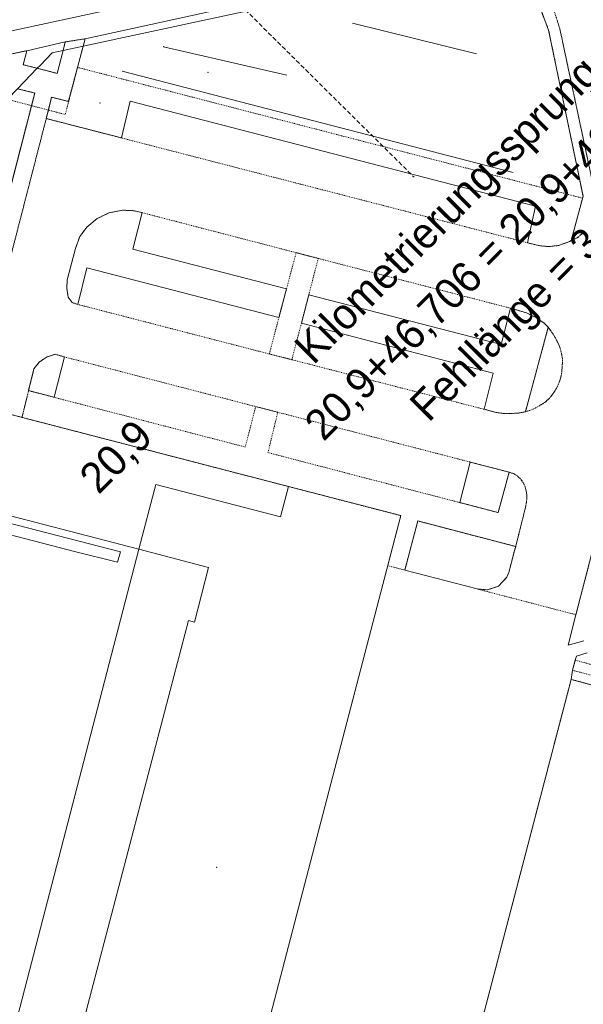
# Model space of a CAD drawing. Header units: millimetres. Extents: x -191 to 81095, y -508122 to 28741.
# Tile 192 of 255: x 5223 to 5287, y 10262 to 10374. Entities that reach past the tile are written whole.
import ezdxf
from ezdxf.enums import TextEntityAlignment as Align

# ---------------------------------------------------------------- set-up
doc = ezdxf.new("R2010")
doc.units = ezdxf.units.MM
for name, pattern in [('240620_Dorsten Achse$0$STRICHLINIE', [0.75, 0.5, -0.25]), ('VE22-087 DB - VST Hervest-Dorsten ALK VA2736$0$1', [0]), ('VE22-087 DB - VST Hervest-Dorsten ALK VA2736$0$2', [0.16, 0.06, -0.1]), ('VE22-087 DB - VST Hervest-Dorsten ALK VA2736$0$3', [0.26, 0.11, -0.15])]:
    doc.linetypes.add(name, pattern=pattern)
doc.layers.get('0').update_dxf_attribs({"color": 251})
for name, color, linetype, lineweight in [('240620_Dorsten Achse$0$EB-62236S-A-KM', 1, 'Continuous', 18), ('240620_Dorsten Achse$0$EB-62236S-A-KMTXT', 1, 'Continuous', 35), ('VE22-087 DB - VST Hervest-Dorsten ALK VA2736$0$AX_Bauteil', 7, 'VE22-087 DB - VST Hervest-Dorsten ALK VA2736$0$1', 18), ('VE22-087 DB - VST Hervest-Dorsten ALK VA2736$0$AX_Flurstueck', 9, 'VE22-087 DB - VST Hervest-Dorsten ALK VA2736$0$1', 18), ('VE22-087 DB - VST Hervest-Dorsten ALK VA2736$0$AX_Gebaeude', 7, 'VE22-087 DB - VST Hervest-Dorsten ALK VA2736$0$1', 18), ('VE22-087 DB - VST Hervest-Dorsten ALK VA2736$0$AX_IndustrieUndGewerbeflaeche', 7, 'VE22-087 DB - VST Hervest-Dorsten ALK VA2736$0$1', 18), ('VE22-087 DB - VST Hervest-Dorsten ALK VA2736$0$AX_SonstigesBauwerkOderSonstigeEinrichtung', 7, 'VE22-087 DB - VST Hervest-Dorsten ALK VA2736$0$1', 18), ('VE22-087 DB - VST Hervest-Dorsten ALK VA2736$0$AX_SportFreizeitUndErholungsflaeche', 7, 'VE22-087 DB - VST Hervest-Dorsten ALK VA2736$0$1', 18), ('VE22-087 DB - VST Hervest-Dorsten ALK VA2736$0$AX_Strassenverkehr', 7, 'VE22-087 DB - VST Hervest-Dorsten ALK VA2736$0$1', 18), ('VE22-087 DB - VST Hervest-Dorsten ALK VA2736$0$AX_Strassenverkehrsanlage', 7, 'VE22-087 DB - VST Hervest-Dorsten ALK VA2736$0$1', 18), ('VE22-087 DB - VST Hervest-Dorsten ALK VA2736$0$AX_Vegetationsmerkmal', 7, 'VE22-087 DB - VST Hervest-Dorsten ALK VA2736$0$1', 18), ('VE22-087 DB - VST Hervest-Dorsten ALK VA2736$0$AX_Weg', 7, 'VE22-087 DB - VST Hervest-Dorsten ALK VA2736$0$1', 18), ('VE22-087 DB - VST Hervest-Dorsten ALK VA2736$0$AX_WegPfadSteig', 7, 'VE22-087 DB - VST Hervest-Dorsten ALK VA2736$0$1', 18)]:
    doc.layers.add(name, color=color, linetype=linetype, lineweight=lineweight)
doc.layers.add('XREF ALK Kataster', color=251, linetype='Continuous')
doc.styles.add('240620_Dorsten Achse$0$PROVI', font='PROVI.SHX')

# ---------------------------------------------------------------- blocks, each defined once
blk = doc.blocks.new('VE22-087 DB - VST Hervest-Dorsten ALK VA2736$0$99')
at = {"color": 0}
blk.add_point((0, 0), dxfattribs=at)
blk = doc.blocks.new('VE22-087 DB - VST Hervest-Dorsten ALK VA2736')
at = {"layer": 'VE22-087 DB - VST Hervest-Dorsten ALK VA2736$0$AX_Bauteil', "color": 7, "linetype": 'VE22-087 DB - VST Hervest-Dorsten ALK VA2736$0$1', "lineweight": 13, "ltscale": 0.5}
for points in [[(5197.86, 10335.25, 0), (5195.02, 10324.34, 0), (5212.49, 10319.83, 0), (5236.14, 10313.67, 0), (5244.13, 10311.59, 0), (5242.51, 10305.34, 0), (5241.83, 10305.52, 0), (5226.31, 10246.23, 0), (5246.19, 10241.06, 0), (5266.11, 10317.52, 0), (5253.27, 10320.85, 0), (5215.29, 10330.71, 0)], [(5215.29, 10330.71, 0), (5212.49, 10319.83, 0), (5236.14, 10313.67, 0), (5238.09, 10321.08, 0), (5252.36, 10317.37, 0), (5253.27, 10320.85, 0)]]:
    blk.add_polyline3d(points, close=True, dxfattribs=at)
at = {"layer": 'VE22-087 DB - VST Hervest-Dorsten ALK VA2736$0$AX_Flurstueck', "linetype": 'VE22-087 DB - VST Hervest-Dorsten ALK VA2736$0$1', "lineweight": 13, "ltscale": 0.5}
for points in [[(5325.3, 10409.4, 0), (5256.12, 10394.39, 0), (5255.76, 10400.64, 0), (5251.89, 10396.74, 0), (5235.04, 10391.49, 0), (5232.48, 10388.93, 0), (5227.68, 10384.13, 0), (5225.02, 10381.46, 0), (5209.98, 10366.4, 0), (5208.93, 10365.36, 0), (5210.67, 10361.9, 0), (5211.26, 10358.16, 0), (5210.7, 10354.4, 0), (5222.26, 10366.37, 0), (5224.53, 10368.71, 0), (5224.85, 10369.04, 0), (5226.24, 10370.48, 0), (5227.49, 10370.75, 0), (5229.79, 10371.25, 0), (5276.13, 10381.25, 0), (5278.19, 10381.7, 0), (5291.34, 10384.54, 0)], [(5291.34, 10384.54, 0), (5278.19, 10381.7, 0), (5276.13, 10381.25, 0), (5229.79, 10371.25, 0), (5227.49, 10370.75, 0), (5226.24, 10370.48, 0), (5224.85, 10369.04, 0), (5224.53, 10368.71, 0), (5222.26, 10366.37, 0), (5210.7, 10354.4, 0), (5197.85, 10341.12, 0), (5179.34, 10321.4, 0), (5168.68, 10307.58, 0), (5149.89, 10283.65, 0), (5132.73, 10258.89, 0), (5192.34, 10243.38, 0), (5196.22, 10242.37, 0), (5265.27, 10224.41, 0), (5267.07, 10228.12, 0), (5267.23, 10228.46, 0), (5285.59, 10298.78, 0), (5307.6, 10292.87, 0)], [(5307.6, 10292.87, 0), (5285.59, 10298.78, 0), (5267.23, 10228.46, 0)]]:
    blk.add_polyline3d(points, dxfattribs=at)
at = {"layer": 'VE22-087 DB - VST Hervest-Dorsten ALK VA2736$0$AX_Gebaeude', "color": 7, "linetype": 'VE22-087 DB - VST Hervest-Dorsten ALK VA2736$0$1', "lineweight": 13, "ltscale": 0.5}
blk.add_polyline3d([(5189.57, 10303.45, 0), (5180.5, 10305.82, 0), (5176.8, 10291.49, 0), (5176.15, 10288.98, 0), (5181.58, 10287.57, 0), (5189.57, 10285.48, 0), (5202.66, 10282.07, 0), (5212.49, 10319.83, 0), (5236.14, 10313.67, 0), (5219.11, 10248.12, 0), (5226.31, 10246.23, 0), (5246.19, 10241.06, 0), (5266.11, 10317.52, 0), (5253.27, 10320.85, 0), (5215.29, 10330.71, 0), (5197.86, 10335.25, 0), (5195.02, 10324.34, 0), (5189.61, 10303.57, 0)], close=True, dxfattribs=at)
at = {"layer": 'VE22-087 DB - VST Hervest-Dorsten ALK VA2736$0$AX_IndustrieUndGewerbeflaeche', "color": 253, "linetype": 'VE22-087 DB - VST Hervest-Dorsten ALK VA2736$0$1', "lineweight": 13, "ltscale": 0.5, "true_color": 0x999999}
blk.add_polyline3d([(5307.6, 10292.87, 0), (5285.59, 10298.78, 0), (5267.23, 10228.46, 0)], dxfattribs=at)
at = {"layer": 'VE22-087 DB - VST Hervest-Dorsten ALK VA2736$0$AX_SonstigesBauwerkOderSonstigeEinrichtung', "color": 7, "linetype": 'VE22-087 DB - VST Hervest-Dorsten ALK VA2736$0$3', "lineweight": 13, "ltscale": 0.5}
for points in [[(5286.89, 10353.85, 0), (5229.14, 10368.81, 0), (5227.73, 10363.42, 0), (5220.31, 10365.37, 0), (5216.36, 10361.96, 0), (5171.22, 10310.94, 0), (5151.64, 10281.43, 0), (5136.89, 10257.81, 0)], [(5295.28, 10350.91, 0), (5301.73, 10349.8, 0), (5306.61, 10317.18, 0), (5307.57, 10292.91, 0), (5285.59, 10298.78, 0), (5267.23, 10228.46, 0), (5265.26, 10224.41, 0), (5136.89, 10257.81, 0)]]:
    blk.add_polyline3d(points, dxfattribs=at)
at = {"layer": 'VE22-087 DB - VST Hervest-Dorsten ALK VA2736$0$AX_SportFreizeitUndErholungsflaeche', "color": 253, "linetype": 'VE22-087 DB - VST Hervest-Dorsten ALK VA2736$0$1', "lineweight": 13, "ltscale": 0.5, "true_color": 0x999999}
for points in [[(5294.19, 10337.19, 0), (5286.14, 10306.18, 0), (5285.24, 10302.69, 0), (5287.06, 10303.18, 0)], [(5287.42, 10301.83, 0), (5286.2, 10301.45, 0), (5286.07, 10300.98, 0), (5285.75, 10299.82, 0), (5285.59, 10298.78, 0), (5307.6, 10292.87, 0)], [(5216.37, 10335.3, 0), (5224.24, 10365.88, 0), (5222.26, 10366.37, 0)]]:
    blk.add_polyline3d(points, dxfattribs=at)
for points in [[(5230.02, 10372.09, 0), (5229.79, 10371.25, 0), (5228.09, 10364.92, 0), (5226.17, 10365.4, 0), (5225.56, 10362.96, 0), (5234.16, 10360.74, 0), (5235.16, 10364.95, 0), (5281.53, 10352.92, 0), (5280.62, 10348.74, 0), (5282.04, 10348.39, 0), (5283.04, 10348.31, 0), (5284.16, 10348.43, 0), (5285.41, 10348.88, 0), (5285.61, 10348.99, 0), (5286.95, 10354.07, 0), (5283.02, 10373.07, 0), (5282.19, 10375.23, 0), (5281.26, 10376.53, 0), (5279.98, 10378.17, 0), (5278.54, 10379.59, 0), (5276.81, 10380.89, 0), (5276.13, 10381.25, 0), (5274.89, 10381.91, 0)], [(5223.34, 10370.71, 0), (5222.92, 10369.12, 0), (5224.53, 10368.71, 0), (5226.81, 10368.13, 0), (5227.49, 10370.75, 0), (5227.74, 10371.72, 0)], [(5234.31, 10352.47, 0), (5232.77, 10352.18, 0), (5231.38, 10351.51, 0), (5230.21, 10350.53, 0), (5229.39, 10349.46, 0), (5228.9, 10348.07, 0), (5227.96, 10344.52, 0), (5227.91, 10343.53, 0), (5228.07, 10342.52, 0), (5228.54, 10341.89, 0), (5229.16, 10341.69, 0), (5230.22, 10345.86, 0), (5252.18, 10340.2, 0), (5253.04, 10343.46, 0), (5235.45, 10348.01, 0), (5236.52, 10352.19, 0), (5235.56, 10352.41, 0)], [(5255.59, 10342.8, 0), (5254.75, 10339.55, 0), (5276.69, 10333.83, 0), (5275.64, 10329.69, 0), (5277, 10329.32, 0), (5277.89, 10329.21, 0), (5279.41, 10329.23, 0), (5280.36, 10329.41, 0), (5282.98, 10339.07, 0), (5282.51, 10339.54, 0), (5281.62, 10340.17, 0), (5280.47, 10340.73, 0), (5278.67, 10341.25, 0), (5277.58, 10337.12, 0)], [(5226.58, 10335.98, 0), (5225.65, 10335.68, 0), (5224.76, 10335.09, 0), (5224.16, 10334.31, 0), (5223.54, 10331.82, 0), (5226.46, 10331.06, 0), (5227.64, 10335.68, 0)], [(5274.04, 10323.65, 0), (5272.86, 10319.01, 0), (5277.25, 10317.87, 0), (5278.5, 10322.49, 0)], [(5219.69, 10317.09, 0), (5219.36, 10315.85, 0), (5228.78, 10313.41, 0), (5233.72, 10312.18, 0), (5234.05, 10313.39, 0)], [(5268.06, 10316.91, 0), (5266.56, 10311.29, 0), (5274.84, 10309.13, 0), (5276.03, 10309.03, 0), (5277.28, 10309.44, 0), (5278.25, 10310.48, 0), (5278.48, 10311.02, 0), (5279.03, 10313.22, 0), (5279.25, 10313.98, 0)]]:
    blk.add_polyline3d(points, close=True, dxfattribs=at)
at = {"layer": 'VE22-087 DB - VST Hervest-Dorsten ALK VA2736$0$AX_Strassenverkehr', "color": 253, "linetype": 'VE22-087 DB - VST Hervest-Dorsten ALK VA2736$0$1', "lineweight": 13, "ltscale": 0.5, "true_color": 0x999999}
blk.add_polyline3d([(5086.63, 10338.45, 0), (5096.37, 10341.6, 0), (5103.19, 10343.62, 0), (5111.04, 10345.84, 0), (5121.05, 10348.29, 0), (5127.25, 10349.7, 0), (5134.17, 10351.23, 0), (5150, 10354.66, 0), (5150.84, 10354.13, 0), (5151.24, 10354.77, 0), (5192.58, 10363.88, 0), (5200.34, 10365.57, 0), (5204.01, 10366.37, 0), (5208.97, 10367.46, 0), (5209.98, 10366.4, 0), (5211.66, 10368.09, 0), (5219.64, 10369.97, 0), (5223.34, 10370.71, 0), (5227.74, 10371.72, 0), (5230.02, 10372.09, 0), (5274.89, 10381.91, 0)], dxfattribs=at)
at = {"layer": 'VE22-087 DB - VST Hervest-Dorsten ALK VA2736$0$AX_Strassenverkehrsanlage', "color": 7, "linetype": 'VE22-087 DB - VST Hervest-Dorsten ALK VA2736$0$1', "lineweight": 13, "ltscale": 0.5, "true_color": 0xf7f7f0}
blk.add_polyline3d([(5353.74, 10401.55, 0), (5207.62, 10369.99, 0)], dxfattribs=at)
at = {"layer": 'VE22-087 DB - VST Hervest-Dorsten ALK VA2736$0$AX_Vegetationsmerkmal', "color": 7, "linetype": 'VE22-087 DB - VST Hervest-Dorsten ALK VA2736$0$1', "lineweight": 13, "ltscale": 0.5}
blk.add_polyline3d([(5276.13, 10381.25, 0), (5229.79, 10371.25, 0), (5228.09, 10364.92, 0), (5226.17, 10365.4, 0), (5225.8, 10363.93, 0), (5225.56, 10362.96, 0), (5234.16, 10360.74, 0), (5235.16, 10364.95, 0), (5281.53, 10352.92, 0), (5280.62, 10348.74, 0), (5282.04, 10348.39, 0), (5283.04, 10348.31, 0), (5284.16, 10348.43, 0), (5285.41, 10348.88, 0), (5285.61, 10348.99, 0), (5286.95, 10354.07, 0), (5283.02, 10373.07, 0), (5282.19, 10375.23, 0), (5281.26, 10376.53, 0), (5279.98, 10378.17, 0), (5278.54, 10379.59, 0), (5276.81, 10380.89, 0)], close=True, dxfattribs=at)
for points in [[(5260.6, 10373.88, 0), (5274.78, 10370.35, 0)], [(5238.98, 10371.18, 0), (5253.07, 10367.93, 0)], [(5234.25, 10368.38, 0), (5278.95, 10356.8, 0)]]:
    blk.add_polyline3d(points, dxfattribs=at)
at = {"layer": 'VE22-087 DB - VST Hervest-Dorsten ALK VA2736$0$AX_Weg', "color": 7, "linetype": 'VE22-087 DB - VST Hervest-Dorsten ALK VA2736$0$2', "lineweight": 13, "ltscale": 0.5}
for points in [[(5291.34, 10384.54, 0), (5278.19, 10381.7, 0), (5279.05, 10381.01, 0), (5279.91, 10380.32, 0), (5280.84, 10379.32, 0), (5281.67, 10378.33, 0), (5282.43, 10377.33, 0), (5282.96, 10376.53, 0), (5283.46, 10375.7, 0), (5283.75, 10374.96, 0), (5284.02, 10374.12, 0), (5284.31, 10373.18, 0), (5288.34, 10354.24, 0)], [(5287.14, 10350.07, 0), (5286.73, 10349.68, 0), (5286.29, 10349.32, 0), (5285.61, 10348.99, 0), (5285.41, 10348.88, 0), (5284.16, 10348.43, 0), (5283.04, 10348.31, 0), (5282.04, 10348.39, 0), (5280.62, 10348.74, 0), (5234.16, 10360.74, 0), (5225.56, 10362.96, 0), (5217.13, 10330.23, 0), (5222.79, 10328.76, 0), (5223.54, 10331.82, 0), (5224.16, 10334.31, 0), (5224.76, 10335.09, 0), (5225.65, 10335.68, 0), (5226.58, 10335.98, 0), (5227.64, 10335.68, 0), (5249.52, 10330, 0), (5252.04, 10329.35, 0), (5274.04, 10323.65, 0), (5278.5, 10322.49, 0), (5279.08, 10322.3, 0), (5279.44, 10322.06, 0), (5279.73, 10321.79, 0), (5279.92, 10321.57, 0), (5280.1, 10321.3, 0), (5280.22, 10321.08, 0), (5280.32, 10320.83, 0), (5280.42, 10320.45, 0), (5280.49, 10320.1, 0), (5280.53, 10319.74, 0), (5280.51, 10319.37, 0), (5280.46, 10318.91, 0), (5280.37, 10318.45, 0), (5279.25, 10313.98, 0), (5279.03, 10313.22, 0), (5278.48, 10311.02, 0), (5278.25, 10310.48, 0), (5277.28, 10309.44, 0), (5276.03, 10309.03, 0), (5274.84, 10309.13, 0), (5286.14, 10306.18, 0), (5294.19, 10337.19, 0)], [(5282.19, 10375.23, 0), (5283.02, 10373.07, 0), (5286.95, 10354.07, 0), (5285.61, 10348.99, 0), (5286.29, 10349.32, 0), (5286.73, 10349.68, 0), (5287.14, 10350.07, 0)], [(5288.34, 10354.24, 0), (5284.31, 10373.18, 0), (5284.02, 10374.12, 0), (5283.75, 10374.96, 0)], [(5222.26, 10366.37, 0), (5224.24, 10365.88, 0), (5216.37, 10335.3, 0)], [(5217.13, 10330.23, 0), (5225.56, 10362.96, 0), (5226.17, 10365.4, 0), (5228.09, 10364.92, 0), (5229.79, 10371.25, 0), (5230.02, 10372.09, 0), (5227.74, 10371.72, 0), (5227.49, 10370.75, 0), (5226.81, 10368.13, 0), (5224.53, 10368.71, 0), (5222.92, 10369.12, 0), (5223.34, 10370.71, 0), (5219.64, 10369.97, 0)]]:
    blk.add_polyline3d(points, dxfattribs=at)
for points in [[(5234.31, 10352.47, 0), (5235.56, 10352.41, 0), (5236.52, 10352.19, 0), (5254.14, 10347.61, 0), (5256.67, 10346.95, 0), (5278.67, 10341.25, 0), (5280.47, 10340.73, 0), (5281.62, 10340.17, 0), (5282.51, 10339.54, 0), (5282.98, 10339.07, 0), (5283.42, 10338.45, 0), (5283.84, 10337.79, 0), (5284.1, 10337.23, 0), (5284.33, 10336.71, 0), (5284.49, 10336.06, 0), (5284.59, 10335.53, 0), (5284.6, 10335.06, 0), (5284.57, 10334.61, 0), (5284.53, 10334.05, 0), (5284.46, 10333.54, 0), (5284.29, 10332.94, 0), (5284.05, 10332.33, 0), (5283.76, 10331.82, 0), (5283.42, 10331.34, 0), (5283.05, 10330.89, 0), (5282.64, 10330.51, 0), (5282.18, 10330.22, 0), (5281.74, 10329.96, 0), (5281.32, 10329.74, 0), (5280.87, 10329.56, 0), (5280.36, 10329.41, 0), (5279.41, 10329.23, 0), (5277.89, 10329.21, 0), (5277, 10329.32, 0), (5275.64, 10329.69, 0), (5253.65, 10335.36, 0), (5251.07, 10336.02, 0), (5229.16, 10341.69, 0), (5228.54, 10341.89, 0), (5228.07, 10342.52, 0), (5227.91, 10343.53, 0), (5227.96, 10344.52, 0), (5228.9, 10348.07, 0), (5229.39, 10349.46, 0), (5230.21, 10350.53, 0), (5231.38, 10351.51, 0), (5232.77, 10352.18, 0)], [(5254.14, 10347.61, 0), (5253.04, 10343.46, 0), (5252.18, 10340.2, 0), (5251.07, 10336.02, 0), (5253.65, 10335.36, 0), (5254.75, 10339.55, 0), (5255.59, 10342.8, 0), (5256.67, 10346.95, 0)], [(5282.98, 10339.07, 0), (5280.36, 10329.41, 0), (5280.87, 10329.56, 0), (5281.32, 10329.74, 0), (5281.74, 10329.96, 0), (5282.18, 10330.22, 0), (5282.64, 10330.51, 0), (5283.05, 10330.89, 0), (5283.42, 10331.34, 0), (5283.76, 10331.82, 0), (5284.05, 10332.33, 0), (5284.29, 10332.94, 0), (5284.46, 10333.54, 0), (5284.53, 10334.05, 0), (5284.57, 10334.61, 0), (5284.6, 10335.06, 0), (5284.59, 10335.53, 0), (5284.49, 10336.06, 0), (5284.33, 10336.71, 0), (5284.1, 10337.23, 0), (5283.84, 10337.79, 0), (5283.42, 10338.45, 0)], [(5223.54, 10331.82, 0), (5222.79, 10328.76, 0), (5253.27, 10320.85, 0), (5266.11, 10317.52, 0), (5264.62, 10311.8, 0), (5266.56, 10311.29, 0), (5268.06, 10316.91, 0), (5279.25, 10313.98, 0), (5280.37, 10318.45, 0), (5280.46, 10318.91, 0), (5280.51, 10319.37, 0), (5280.53, 10319.74, 0), (5280.49, 10320.1, 0), (5280.42, 10320.45, 0), (5280.32, 10320.83, 0), (5280.22, 10321.08, 0), (5280.1, 10321.3, 0), (5279.92, 10321.57, 0), (5279.73, 10321.79, 0), (5279.44, 10322.06, 0), (5279.08, 10322.3, 0), (5278.5, 10322.49, 0), (5277.25, 10317.87, 0), (5272.86, 10319.01, 0), (5250.92, 10324.73, 0), (5252.04, 10329.35, 0), (5249.52, 10330, 0), (5248.32, 10325.37, 0), (5226.46, 10331.06, 0)]]:
    blk.add_polyline3d(points, close=True, dxfattribs=at)
at = {"layer": 'VE22-087 DB - VST Hervest-Dorsten ALK VA2736$0$AX_WegPfadSteig', "color": 7, "linetype": 'VE22-087 DB - VST Hervest-Dorsten ALK VA2736$0$2', "lineweight": 13, "ltscale": 0.5}
blk.add_polyline3d([(5292.74, 10301.86, 0), (5290.43, 10300.65, 0), (5289.37, 10300.33, 0), (5288.53, 10300.3, 0), (5286.07, 10300.98, 0), (5285.75, 10299.82, 0), (5288.21, 10299.17, 0), (5289.83, 10299.01, 0), (5291.56, 10299.47, 0), (5293.55, 10300.57, 0), (5293.38, 10300.76, 0), (5293.22, 10300.96, 0), (5293.08, 10301.17, 0), (5292.95, 10301.39, 0), (5292.84, 10301.62, 0)], close=True, dxfattribs=at)
at = {"layer": 'VE22-087 DB - VST Hervest-Dorsten ALK VA2736$0$AX_Gebaeude', "color": 7, "xscale": 0.5, "yscale": 0.5, "zscale": 0.5, "rotation": 1.589521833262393}
blk.add_blockref('VE22-087 DB - VST Hervest-Dorsten ALK VA2736$0$99', (5245.04, 10277.27), dxfattribs=at)
at = {"layer": 'VE22-087 DB - VST Hervest-Dorsten ALK VA2736$0$AX_Vegetationsmerkmal', "color": 7, "xscale": 0.5, "yscale": 0.5, "zscale": 0.5}
for p, rotation in [((5238.98, 10371.18), 1.58954036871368), ((5244.06, 10368.23), 1.589539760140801), ((5231.7, 10364.74), 1.589539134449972), ((5280.05, 10359.68), 1.589537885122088)]:
    blk.add_blockref('VE22-087 DB - VST Hervest-Dorsten ALK VA2736$0$99', p, dxfattribs=dict(at, rotation=rotation))

msp = doc.modelspace()

# ---------------------------------------------------------------- block references
at = {"layer": 'XREF ALK Kataster', "color": 251}
msp.add_blockref('VE22-087 DB - VST Hervest-Dorsten ALK VA2736', (0, 0), dxfattribs=at)

# ---------------------------------------------------------------- next in the draw order: linework, layer by layer
at = {"layer": '240620_Dorsten Achse$0$EB-62236S-A-KM', "color": 251, "linetype": '240620_Dorsten Achse$0$STRICHLINIE'}
msp.add_line((5229.66, 10393.907), (5267.643, 10356.231), dxfattribs=at)

# ---------------------------------------------------------------- next in the draw order: texts
at = {"layer": '240620_Dorsten Achse$0$EB-62236S-A-KMTXT', "color": 251, "style": '240620_Dorsten Achse$0$PROVI'}
for s, p in [('Kilometrierungssprung', (5270.128, 10353.766)), ('20,9+46,706 = 20,9+49,909', (5275.098, 10348.837)), ('Fehllänge = 3.203', (5280.068, 10343.907))]:
    msp.add_text(s, height=3.5, rotation=45.23292, dxfattribs=at).set_placement(p, align=Align.TOP_CENTER)
msp.add_text('20,9', height=3.5, rotation=45.23398, dxfattribs=at).set_placement((5234.752, 10323.071), align=Align.CENTER)

doc.saveas('drawing.dxf')
